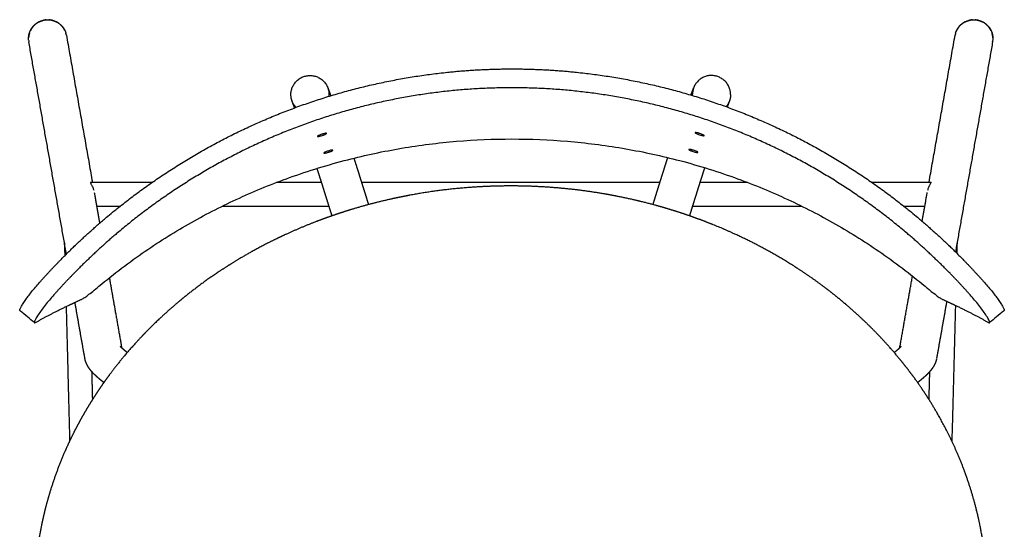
# Model space of a CAD drawing. Header units: millimetres. Extents: x -5760 to -4655, y 0 to 2250.
# Tile 5 of 12: x -5068 to -4655, y 214 to 428. Entities that reach past the tile are written whole.
import ezdxf

# ---------------------------------------------------------------- set-up
doc = ezdxf.new("R2010")
doc.units = ezdxf.units.MM
doc.header["$MEASUREMENT"] = 0
doc.layers.add('Make2D$visible$lines', color=7, linetype='Continuous', true_color=0x000000)

msp = doc.modelspace()

# ---------------------------------------------------------------- linework, layer by layer
at = {"layer": 'Make2D$visible$lines'}
for points, weights, degree, knots in [([(-5064.41, 419.42), (-5064.42, 419.52), (-5064.42, 419.62), (-5064.41, 421.14), (-5063.85, 422.55), (-5063.23, 424.08), (-5062.06, 425.24), (-5060.89, 426.4), (-5059.36, 427), (-5057.95, 427.56), (-5056.44, 427.57)], [1, 0.999914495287, 1, 0.981929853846, 1, 0.979333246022, 1, 0.979861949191, 1, 0.982952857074, 1], 2, [0, 0, 0, 0.203099, 0.203099, 3.204907, 3.204907, 6.454785, 6.454785, 9.702035, 9.702035, 12.698081, 12.698081, 12.698081]), ([(-5056.44, 427.57), (-5054.92, 427.58), (-5053.5, 427.03), (-5051.97, 426.44), (-5050.79, 425.29), (-5049.61, 424.14), (-5048.99, 422.61), (-5048.88, 422.34), (-5048.79, 422.07)], [1, 0.98280702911, 1, 0.979428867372, 1, 0.97888451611, 1, 0.999313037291, 1], 2, [0, 0, 0, 2.996779, 2.996779, 6.246158, 6.246158, 9.498408, 9.498408, 10.075309, 10.075309, 10.075309]), ([(-4675.26, 422.07), (-4675.17, 422.34), (-4675.06, 422.61), (-4674.45, 424.14), (-4673.27, 425.29), (-4672.09, 426.44), (-4670.55, 427.03), (-4669.13, 427.58), (-4667.62, 427.57)], [1, 0.999313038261, 1, 0.978884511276, 1, 0.979428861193, 1, 0.982807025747, 1], 2, [0, 0, 0, 0.5769, 0.5769, 3.82915, 3.82915, 7.07853, 7.07853, 10.075308, 10.075308, 10.075308]), ([(-4667.62, 427.57), (-4666.1, 427.56), (-4664.69, 427), (-4663.16, 426.4), (-4661.99, 425.24), (-4660.82, 424.08), (-4660.2, 422.55), (-4659.64, 421.14), (-4659.64, 419.62), (-4659.64, 419.52), (-4659.64, 419.42)], [1, 0.982952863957, 1, 0.979861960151, 1, 0.979333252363, 1, 0.981929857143, 1, 0.999914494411, 1], 2, [0, 0, 0, 2.996047, 2.996047, 6.243296, 6.243296, 9.493174, 9.493174, 12.494982, 12.494982, 12.698082, 12.698082, 12.698082]), ([(-5059.89, 317.25), (-5057.01, 320.49), (-5054.04, 323.67), (-5051, 326.77), (-5044.85, 333.06), (-5031.93, 345.02), (-5010.88, 361), (-4988.36, 374.83), (-4964.56, 386.36), (-4939.73, 395.47), (-4914.1, 402.06), (-4887.93, 406.04), (-4870.31, 406.93), (-4861.5, 406.93), (-4852.68, 406.93), (-4835.06, 406.04), (-4808.9, 402.06), (-4783.27, 395.47), (-4758.43, 386.36), (-4734.64, 374.83), (-4712.11, 361), (-4691.06, 345.02), (-4678.14, 333.06), (-4671.99, 326.77), (-4668.95, 323.67), (-4665.99, 320.49), (-4663.1, 317.25)], [1, 0.999807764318, 0.999807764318, 1, 1, 1, 1, 1, 1, 1, 1, 1, 1, 1, 1, 1, 1, 1, 1, 1, 1, 1, 1, 1, 0.999807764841, 0.999807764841, 1], 3, [0, 0, 0, 0, 13.031928, 13.031928, 13.031928, 39.410694, 65.799986, 92.200187, 118.609519, 145.032784, 171.462271, 197.896455, 224.332841, 224.332841, 224.332841, 250.769233, 277.203414, 303.632902, 330.056167, 356.465499, 382.865699, 409.254991, 435.633758, 435.633758, 435.633758, 448.665685, 448.665685, 448.665685, 448.665685]), ([(-4952.17, 390.79), (-4954.3, 393.06), (-4954.3, 396.18), (-4954.3, 404.11), (-4946.31, 404.16), (-4938.32, 404.21), (-4938.32, 396.27), (-4938.32, 395.85), (-4938.37, 395.43)], [1, 0.929577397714, 1, 0.707106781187, 1, 0.707106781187, 1, 0.998567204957, 1], 2, [0, 0, 0, 5.930845, 5.930845, 18.497215, 18.497215, 31.063586, 31.063586, 31.907902, 31.907902, 31.907902]), ([(-4669.2, 312.12), (-4671.94, 315.21), (-4674.76, 318.22), (-4677.65, 321.18), (-4683.62, 327.28), (-4696.15, 338.9), (-4716.57, 354.41), (-4738.42, 367.84), (-4761.51, 379.04), (-4785.6, 387.89), (-4810.47, 394.28), (-4835.85, 398.15), (-4861.5, 399.44), (-4887.14, 398.15), (-4912.53, 394.28), (-4937.39, 387.89), (-4961.49, 379.04), (-4984.57, 367.84), (-5006.43, 354.41), (-5026.84, 338.9), (-5039.38, 327.28), (-5045.34, 321.18), (-5048.23, 318.22), (-5051.05, 315.21), (-5053.8, 312.12)], [1, 0.999815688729, 0.999815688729, 1, 1, 1, 1, 1, 1, 1, 1, 1, 1, 1, 1, 1, 1, 1, 1, 1, 1, 1, 0.999815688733, 0.999815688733, 1], 3, [0, 0, 0, 0, 12.38571, 12.38571, 12.38571, 37.988256, 63.59868, 89.217466, 114.843092, 140.480502, 166.122571, 191.768246, 217.415575, 243.062904, 268.70858, 294.350649, 319.988058, 345.613684, 371.232471, 396.842894, 422.445441, 422.445441, 422.445441, 434.83115, 434.83115, 434.83115, 434.83115]), ([(-4927.89, 369.49), (-4927.65, 368.77), (-4927.42, 368.05), (-4926.95, 366.57), (-4926.47, 365.09), (-4925.92, 363.34), (-4925.37, 361.6), (-4924.76, 359.65), (-4924.15, 357.71), (-4923.53, 355.75), (-4922.92, 353.8), (-4922.33, 351.9), (-4921.74, 349.99)], [1, 0.999999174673, 1, 0.999998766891, 1, 0.999999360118, 1, 0.999999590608, 1, 0.999999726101, 1, 0.999999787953, 1], 2, [0, 0, 0, 1.506249, 1.506249, 4.622212, 4.622212, 8.278807, 8.278807, 12.359927, 12.359927, 16.457154, 16.457154, 20.440546, 20.440546, 20.440546]), ([(-4802.31, 349.99), (-4801.72, 351.9), (-4801.13, 353.8), (-4800.52, 355.75), (-4799.91, 357.71), (-4799.3, 359.65), (-4798.68, 361.6), (-4798.13, 363.34), (-4797.58, 365.09), (-4797.11, 366.57), (-4796.63, 368.05), (-4796.36, 368.89), (-4796.09, 369.73)], [1, 0.999999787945, 1, 0.999999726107, 1, 0.999999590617, 1, 0.999999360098, 1, 0.999998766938, 1, 0.99999877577, 1], 2, [0, 0, 0, 3.983417, 3.983417, 8.080609, 8.080609, 12.161756, 12.161756, 15.818335, 15.818335, 18.934317, 18.934317, 20.692631, 20.692631, 20.692631]), ([(-4937.03, 345.29), (-4937.61, 347.16), (-4938.2, 349.03), (-4938.8, 350.98), (-4939.41, 352.92), (-4940.02, 354.85), (-4940.63, 356.79), (-4941.17, 358.51), (-4941.72, 360.24), (-4942.19, 361.7), (-4942.65, 363.16), (-4942.98, 364.18), (-4943.32, 365.21)], [1, 0.99999979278, 1, 0.999999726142, 1, 0.999999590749, 1, 0.999999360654, 1, 0.999998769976, 1, 0.999997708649, 1], 2, [0, 0, 0, 3.916279, 3.916279, 7.989753, 7.989753, 12.041795, 12.041795, 15.661972, 15.661972, 18.72721, 18.72721, 20.880648, 20.880648, 20.880648]), ([(-4780.64, 365.5), (-4780.65, 365.48), (-4780.65, 365.46), (-4780.66, 365.44), (-4780.91, 364.68), (-4781.15, 363.92), (-4781.4, 363.16), (-4781.71, 362.18), (-4782.02, 361.21), (-4782.33, 360.24), (-4782.7, 359.09), (-4783.06, 357.94), (-4783.42, 356.79), (-4783.83, 355.5), (-4784.24, 354.21), (-4784.64, 352.92), (-4785.05, 351.62), (-4785.45, 350.33), (-4785.86, 349.03), (-4786.24, 347.79), (-4786.63, 346.54), (-4787.02, 345.29)], [1, 1, 1, 1, 0.999997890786, 0.999997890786, 1, 0.999999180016, 0.999999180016, 1, 0.999999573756, 0.999999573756, 1, 0.999999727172, 0.999999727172, 1, 0.999999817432, 0.999999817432, 1, 0.999999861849, 0.999999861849, 1], 3, [8.32173, 8.32173, 8.32173, 8.32173, 8.466005, 8.466005, 8.466005, 10.866207, 10.866207, 10.866207, 13.931464, 13.931464, 13.931464, 17.551625, 17.551625, 17.551625, 21.603694, 21.603694, 21.603694, 25.677133, 25.677133, 25.677133, 29.593419, 29.593419, 29.593419, 29.593419]), ([(-4862.03, 357.82), (-4867.68, 357.82), (-4873.33, 357.62), (-4878.97, 357.2), (-4887.44, 356.59), (-4895.86, 355.51), (-4904.2, 353.96), (-4906.98, 353.45), (-4909.75, 352.88), (-4912.51, 352.26), (-4918.02, 351.03), (-4923.49, 349.59), (-4928.9, 347.94), (-4931.35, 347.2), (-4933.78, 346.41), (-4936.2, 345.58), (-4938.62, 344.75), (-4941.03, 343.88), (-4943.42, 342.96), (-4948.2, 341.14), (-4952.91, 339.14), (-4957.54, 336.98), (-4958.49, 336.53), (-4960.38, 335.64), (-4964.12, 333.78), (-4970.61, 330.4), (-4976.03, 327.24), (-4979.57, 325.03), (-4981.19, 324.02), (-4984.42, 321.94), (-4990.74, 317.6), (-5001.35, 309.61), (-5009.8, 301.99), (-5015.06, 296.61), (-5015.75, 295.9), (-5017.13, 294.46), (-5019.84, 291.55), (-5024.45, 286.34), (-5028.17, 281.67), (-5030.54, 278.48), (-5031.95, 276.58), (-5033.32, 274.64), (-5034.66, 272.68), (-5035.99, 270.71), (-5037.28, 268.72), (-5038.53, 266.7), (-5039.78, 264.68), (-5040.98, 262.64), (-5042.14, 260.57), (-5043.3, 258.49), (-5044.41, 256.4), (-5045.48, 254.28), (-5046.82, 251.62), (-5048.08, 248.92), (-5049.27, 246.2), (-5051.64, 240.73), (-5053.7, 235.15), (-5055.44, 229.45), (-5056.31, 226.6), (-5057.09, 223.73), (-5057.79, 220.84), (-5058.49, 217.94), (-5059.11, 215.03), (-5059.64, 212.09), (-5060.17, 209.16), (-5060.61, 206.21), (-5060.96, 203.25), (-5061.32, 200.29), (-5061.58, 197.32), (-5061.76, 194.35), (-5061.94, 191.37), (-5062.03, 188.39), (-5062.03, 185.41), (-5062.03, 179.66), (-5061.7, 173.92), (-5061.04, 168.21), (-5060.38, 162.5), (-5059.4, 156.83), (-5058.1, 151.23), (-5057.45, 148.4), (-5056.71, 145.59), (-5055.9, 142.79), (-5055.08, 140), (-5054.19, 137.24), (-5052.25, 131.75), (-5051.21, 129.04), (-5048.97, 123.68), (-5047.78, 121.03), (-5046.52, 118.41), (-5046.2, 117.74), (-5045.55, 116.41), (-5044.22, 113.78), (-5041.79, 109.21), (-5039.55, 105.39), (-5037.99, 102.87), (-5036.43, 100.36), (-5034.81, 97.9), (-5031.43, 93.05), (-5029.69, 90.67), (-5027.88, 88.33), (-5027, 87.2), (-5025.17, 84.89), (-5021.34, 80.3), (-5014.2, 72.39), (-5007.58, 66.07), (-5002.95, 62.06), (-5000.61, 60.03), (-4998.22, 58.06), (-4995.78, 56.15), (-4993.34, 54.23), (-4988.37, 50.52), (-4978.04, 43.54), (-4964.43, 35.66), (-4947.17, 27.66), (-4935.17, 23.35), (-4929.07, 21.45), (-4925.99, 20.49), (-4922.9, 19.61), (-4916.66, 17.96), (-4913.53, 17.21), (-4907.22, 15.84), (-4904.06, 15.22), (-4900.88, 14.67), (-4894.47, 13.56), (-4888.02, 12.72), (-4881.53, 12.17), (-4875.05, 11.61), (-4868.54, 11.34), (-4862.03, 11.34)], [1, 0.999558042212, 0.999558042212, 1, 0.99898873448, 0.99898873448, 1, 0.999884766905, 0.999884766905, 1, 0.999526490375, 0.999526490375, 1, 0.999899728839, 0.999899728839, 1, 0.999897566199, 0.999897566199, 1, 0.999574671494, 0.999574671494, 1, 1, 1, 1, 1, 1, 1, 1, 1, 1, 1, 1, 1, 1, 1, 1, 1, 1, 1, 0.999852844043, 0.999852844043, 1, 0.999848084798, 0.999848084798, 1, 0.999843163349, 0.999843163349, 1, 0.999838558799, 0.999838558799, 1, 0.999738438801, 0.999738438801, 1, 0.998906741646, 0.998906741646, 1, 0.999716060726, 0.999716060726, 1, 0.999711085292, 0.999711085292, 1, 0.99970655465, 0.99970655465, 1, 0.999704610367, 0.999704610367, 1, 0.999703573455, 0.999703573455, 1, 0.99890676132, 0.99890676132, 1, 0.998933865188, 0.998933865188, 1, 0.999734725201, 0.999734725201, 1, 1, 1, 1, 1, 1, 1, 1, 1, 1, 1, 1, 1, 1, 1, 1, 1, 1, 1, 1, 1, 1, 1, 1, 1, 0.999804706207, 0.999804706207, 1, 1, 1, 1, 1, 1, 1, 1, 1, 1, 1, 1, 1, 1, 1, 0.999384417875, 0.999384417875, 1, 0.999391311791, 0.999391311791, 1], 3, [0, 0, 0, 0, 16.962951, 16.962951, 16.962951, 42.408723, 42.408723, 42.408723, 50.887742, 50.887742, 50.887742, 67.844114, 67.844114, 67.844114, 75.52182, 75.52182, 75.52182, 83.196348, 83.196348, 83.196348, 98.541961, 98.541961, 98.541961, 101.67726, 104.81211, 111.080676, 123.613223, 123.613223, 123.613223, 129.363665, 135.113483, 146.612085, 169.190325, 169.190325, 169.190325, 172.171688, 175.153019, 181.11588, 193.043193, 193.043193, 193.043193, 200.161461, 200.161461, 200.161461, 207.281322, 207.281322, 207.281322, 214.402838, 214.402838, 214.402838, 221.526045, 221.526045, 221.526045, 230.450418, 230.450418, 230.450418, 248.305975, 248.305975, 248.305975, 257.237993, 257.237993, 257.237993, 266.173002, 266.173002, 266.173002, 275.114364, 275.114364, 275.114364, 284.056409, 284.056409, 284.056409, 292.998038, 292.998038, 292.998038, 310.238203, 310.238203, 310.238203, 327.47402, 327.47402, 327.47402, 336.198815, 336.198815, 336.198815, 344.92035, 344.92035, 353.641651, 353.641651, 362.360665, 362.360665, 362.360665, 364.577677, 366.794611, 371.226536, 380.093204, 380.093204, 380.093204, 388.960985, 388.960985, 397.826943, 397.826943, 397.826943, 402.136265, 406.672557, 415.738769, 434.100705, 434.100705, 434.100705, 443.39633, 443.39633, 443.39633, 452.696097, 461.992788, 480.801904, 499.826663, 519.006431, 519.006431, 519.006431, 528.678282, 528.678282, 538.353042, 538.353042, 548.030757, 548.030757, 548.030757, 567.546165, 567.546165, 567.546165, 587.077126, 587.077126, 587.077126, 587.077126]), ([(-4862.03, 11.34), (-4859.1, 11.34), (-4853.4, 11.45), (-4842.03, 12.09), (-4822.38, 14.3), (-4805.76, 18.1), (-4794.98, 21.45), (-4793.44, 21.93), (-4790.37, 22.92), (-4784.33, 25.02), (-4773.95, 29.02), (-4765.31, 33.03), (-4759.68, 35.95), (-4756.87, 37.42), (-4754.09, 38.94), (-4751.35, 40.54), (-4745.98, 43.65), (-4740.76, 47.01), (-4735.7, 50.6), (-4733.17, 52.4), (-4730.69, 54.25), (-4728.25, 56.17), (-4725.81, 58.09), (-4723.41, 60.06), (-4721.07, 62.09), (-4718.78, 64.07), (-4716.54, 66.11), (-4714.36, 68.19), (-4712.17, 70.28), (-4710.03, 72.42), (-4707.95, 74.62), (-4705.87, 76.81), (-4703.84, 79.06), (-4701.87, 81.35), (-4701.13, 82.21), (-4699.67, 83.95), (-4696.83, 87.45), (-4692.09, 93.65), (-4688.35, 99.19), (-4686.01, 102.96), (-4682.9, 107.99), (-4680.04, 113.18), (-4677.48, 118.51), (-4677.01, 119.49), (-4676.09, 121.46), (-4674.32, 125.43), (-4671.45, 132.48), (-4669.36, 138.67), (-4668.14, 142.84), (-4667.33, 145.62), (-4666.6, 148.43), (-4665.95, 151.25), (-4665.3, 154.05), (-4664.73, 156.87), (-4664.24, 159.7), (-4663.75, 162.53), (-4663.34, 165.37), (-4663.01, 168.22), (-4662.68, 171.08), (-4662.44, 173.94), (-4662.27, 176.81), (-4662.17, 178.53), (-4662.03, 182.11), (-4662, 189.28), (-4662.45, 198.3), (-4663.76, 208.96), (-4665.13, 215.99), (-4665.94, 219.47), (-4667.25, 225.11), (-4668.87, 230.66), (-4670.81, 236.11), (-4671.29, 237.47), (-4672.29, 240.18), (-4674.45, 245.53), (-4678.65, 254.84), (-4682.9, 262.52), (-4686.02, 267.51), (-4687.58, 270), (-4689.21, 272.44), (-4692.58, 277.26), (-4694.33, 279.61), (-4696.14, 281.93), (-4697.02, 283.05), (-4698.86, 285.35), (-4702.7, 289.89), (-4709.86, 297.74), (-4716.5, 303.99), (-4721.14, 307.95), (-4723.48, 309.95), (-4725.88, 311.9), (-4728.31, 313.78), (-4730.14, 315.2), (-4733.85, 317.96), (-4741.47, 323.22), (-4755.46, 331.84), (-4768.2, 337.98), (-4776.99, 341.53), (-4779.92, 342.71), (-4782.88, 343.83), (-4785.87, 344.89), (-4788.9, 345.96), (-4791.95, 346.97), (-4795.03, 347.9), (-4798.11, 348.84), (-4801.2, 349.72), (-4807.44, 351.33), (-4810.57, 352.07), (-4816.87, 353.41), (-4820.04, 354.02), (-4823.22, 354.56), (-4829.62, 355.65), (-4836.07, 356.46), (-4842.54, 357), (-4849.02, 357.55), (-4855.52, 357.82), (-4862.03, 357.82)], [1, 1, 1, 1, 1, 1, 1, 1, 1, 1, 1, 1, 1, 0.999823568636, 0.999823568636, 1, 0.999288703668, 0.999288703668, 1, 0.999812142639, 0.999812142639, 1, 0.999804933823, 0.999804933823, 1, 0.999806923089, 0.999806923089, 1, 0.999799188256, 0.999799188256, 1, 0.999790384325, 0.999790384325, 1, 1, 1, 1, 1, 1, 1, 1, 1, 1, 1, 1, 1, 1, 1, 1, 0.999736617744, 0.999736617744, 1, 0.999735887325, 0.999735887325, 1, 0.999730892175, 0.999730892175, 1, 0.999728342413, 0.999728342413, 1, 1, 1, 1, 1, 1, 1, 1, 0.998938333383, 0.998938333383, 1, 1, 1, 1, 1, 1, 1, 1, 1, 1, 1, 1, 1, 1, 1, 1, 1, 1, 0.99980327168, 0.99980327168, 1, 1, 1, 1, 1, 1, 1, 0.999841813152, 0.999841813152, 1, 0.999840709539, 0.999840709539, 1, 1, 1, 1, 1, 1, 1, 1, 0.99940737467, 0.99940737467, 1, 0.999415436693, 0.999415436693, 1], 3, [0, 0, 0, 0, 8.786574, 17.086691, 34.177317, 68.063836, 68.063836, 68.063836, 72.898882, 77.73305, 87.245138, 106.271325, 106.271325, 106.271325, 115.785005, 115.785005, 115.785005, 134.395583, 134.395583, 134.395583, 143.702942, 143.702942, 143.702942, 153.006765, 153.006765, 153.006765, 162.082178, 162.082178, 162.082178, 171.153592, 171.153592, 171.153592, 180.229589, 180.229589, 180.229589, 183.631818, 187.036283, 193.74258, 207.053823, 207.053823, 207.053823, 224.819524, 224.819524, 224.819524, 228.080601, 231.342267, 237.863125, 250.906237, 250.906237, 250.906237, 259.60136, 259.60136, 259.60136, 268.219617, 268.219617, 268.219617, 276.83571, 276.83571, 276.83571, 285.451215, 285.451215, 285.451215, 290.617129, 296.211605, 306.956899, 317.692806, 328.421007, 328.421007, 328.421007, 345.762456, 345.762456, 345.762456, 350.095415, 354.42536, 363.081394, 380.723617, 380.723617, 380.723617, 389.581461, 389.581461, 398.438067, 398.438067, 398.438067, 402.731176, 407.250925, 416.284383, 434.584944, 434.584944, 434.584944, 443.830044, 443.830044, 443.830044, 450.767821, 457.707284, 471.593329, 500.033071, 500.033071, 500.033071, 509.526496, 509.526496, 509.526496, 519.173688, 519.173688, 519.173688, 528.841606, 528.841606, 538.512542, 538.512542, 548.186521, 548.186521, 548.186521, 567.673978, 567.673978, 567.673978, 587.1806, 587.1806, 587.1806, 587.1806]), ([(-5061.45, 300.58), (-5056.51, 303.35), (-5051.15, 306.1), (-5045.34, 308.81), (-5044.32, 309.28), (-5043.29, 309.75), (-5042.26, 310.22)], [1, 1, 1, 1, 0.999986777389, 0.999986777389, 1], 3, [-339.732583, -339.732583, -339.732583, -339.732583, -270.938151, -270.938151, -270.938151, -267.55013, -267.55013, -267.55013, -267.55013]), ([(-4680.73, 310.22), (-4679.7, 309.75), (-4678.67, 309.28), (-4677.65, 308.81), (-4671.84, 306.1), (-4666.48, 303.35), (-4661.55, 300.58)], [1, 0.999986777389, 0.999986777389, 1, 1, 1, 1], 3, [0, 0, 0, 0, 3.388021, 3.388021, 3.388021, 72.182448, 72.182448, 72.182448, 72.182448]), ([(-5025.92, 290.56), (-5025.93, 290.56), (-5025.91, 290.53), (-5025.8, 290.41), (-5025.68, 290.29), (-5025.52, 290.13), (-5025.44, 290.05), (-5025.35, 289.96), (-5025.26, 289.88), (-5024.93, 289.57), (-5024.48, 289.18), (-5023.96, 288.76), (-5023.63, 288.49), (-5023.3, 288.23), (-5022.97, 287.97)], [1, 1, 1, 1, 1, 1, 0.999943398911, 0.999943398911, 1, 1, 1, 1, 0.99993475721, 0.99993475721, 1], 3, [6.046768, 6.046768, 6.046768, 6.046768, 7.394007, 7.394007, 9.52206, 9.52206, 9.52206, 9.892121, 9.892121, 9.892121, 13.452958, 13.452958, 13.452958, 14.722658, 14.722658, 14.722658, 14.722658]), ([(-4701.09, 287.97), (-4700.75, 288.23), (-4700.42, 288.49), (-4700.09, 288.76), (-4699.57, 289.18), (-4699.13, 289.57), (-4698.8, 289.88), (-4698.71, 289.96), (-4698.62, 290.05), (-4698.53, 290.13), (-4698.37, 290.29), (-4698.25, 290.41), (-4698.15, 290.53), (-4698.13, 290.56), (-4698.13, 290.56)], [1, 0.999934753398, 0.999934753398, 1, 1, 1, 1, 0.999943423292, 0.999943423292, 1, 1, 1, 1, 1, 1], 3, [0, 0, 0, 0, 1.269739, 1.269739, 1.269739, 4.830827, 4.830827, 4.830827, 5.200807, 5.200807, 5.200807, 7.328852, 7.328852, 8.541373, 8.541373, 8.541373, 8.541373]), ([(-5032.81, 275.35), (-5033.24, 275.68), (-5033.67, 276.03), (-5034.09, 276.37), (-5034.85, 276.99), (-5035.54, 277.59), (-5036.18, 278.19), (-5036.37, 278.37), (-5036.56, 278.55), (-5036.75, 278.73), (-5037.13, 279.1), (-5037.49, 279.48), (-5038.19, 280.27), (-5038.54, 280.7), (-5038.87, 281.15), (-5039, 281.34), (-5039.25, 281.7), (-5039.68, 282.41), (-5040.3, 283.62), (-5040.65, 284.73), (-5040.78, 285.48)], [1, 0.999939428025, 0.999939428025, 1, 1, 1, 1, 0.999942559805, 0.999942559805, 1, 1, 1, 1, 1, 1, 1, 1, 1, 1, 1, 1], 3, [0, 0, 0, 0, 1.644585, 1.644585, 1.644585, 5.806144, 5.806144, 5.806144, 6.595774, 6.595774, 6.595774, 9.202231, 9.202231, 11.895313, 11.895313, 11.895313, 12.59245, 13.214993, 14.375285, 16.670932, 16.670932, 16.670932, 16.670932]), ([(-4683.28, 285.44), (-4683.31, 285.26), (-4683.39, 284.89), (-4683.59, 284.16), (-4683.93, 283.27), (-4684.48, 282.2), (-4684.93, 281.51), (-4685.19, 281.15), (-4685.51, 280.7), (-4685.87, 280.27), (-4686.57, 279.48), (-4686.93, 279.1), (-4687.3, 278.73), (-4687.49, 278.55), (-4687.68, 278.37), (-4687.87, 278.19), (-4688.52, 277.59), (-4689.2, 276.99), (-4689.96, 276.37), (-4690.38, 276.03), (-4690.81, 275.68), (-4691.25, 275.35)], [1, 1, 1, 1, 1, 1, 1, 1, 1, 1, 1, 1, 1, 0.999942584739, 0.999942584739, 1, 1, 1, 1, 0.999939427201, 0.999939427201, 1], 3, [0, 0, 0, 0, 0.563202, 1.128776, 2.255257, 3.415567, 4.735289, 4.735289, 4.735289, 7.428388, 7.428388, 10.034827, 10.034827, 10.034827, 10.824285, 10.824285, 10.824285, 14.98614, 14.98614, 14.98614, 16.630731, 16.630731, 16.630731, 16.630731])]:
    msp.add_rational_spline(points, weights, degree=degree, knots=knots, dxfattribs=at)
for points, weights in [([(-5062.63, 424.57), (-5062.1, 425.21), (-5061.47, 425.72)], [1, 0.994694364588, 1]), ([(-5059.92, 426.7), (-5060.75, 426.3), (-5061.47, 425.72)], [1, 0.993569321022, 1]), ([(-5059.92, 426.7), (-5059.2, 427.05), (-5058.43, 427.25)], [1, 0.995151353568, 1]), ([(-5056.98, 427.49), (-5057.72, 427.44), (-5058.43, 427.25)], [1, 0.995921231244, 1]), ([(-5056.98, 427.49), (-5056.7, 427.51), (-5056.42, 427.52)], [1, 0.999386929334, 1]), ([(-5056.42, 427.52), (-5056.14, 427.52), (-5055.85, 427.5)], [1, 0.999385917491, 1]), ([(-5054.4, 427.27), (-5055.12, 427.45), (-5055.85, 427.5)], [1, 0.995890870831, 1]), ([(-5054.4, 427.27), (-5053.59, 427.07), (-5052.84, 426.7)], [1, 0.994514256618, 1]), ([(-5052.82, 426.7), (-5052.83, 426.7), (-5052.84, 426.7)], [0.875655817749, 0.875777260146, 0.875899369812]), ([(-5051.45, 425.84), (-5052.06, 426.31), (-5052.75, 426.66)], [1, 0.995345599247, 1]), ([(-5051.45, 425.84), (-5050.76, 425.31), (-5050.21, 424.65)], [1, 0.993879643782, 1]), ([(-4673.84, 424.65), (-4673.29, 425.31), (-4672.6, 425.84)], [1, 0.993879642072, 1]), ([(-4671.31, 426.66), (-4672, 426.31), (-4672.6, 425.84)], [1, 0.995345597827, 1]), ([(-4671.22, 426.7), (-4671.22, 426.7), (-4671.23, 426.7)], [0.875899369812, 0.875777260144, 0.875655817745]), ([(-4671.22, 426.7), (-4670.46, 427.07), (-4669.65, 427.27)], [1, 0.994514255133, 1]), ([(-4668.2, 427.5), (-4668.93, 427.45), (-4669.65, 427.27)], [1, 0.995890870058, 1]), ([(-4668.2, 427.5), (-4667.92, 427.52), (-4667.64, 427.52)], [1, 0.999385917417, 1]), ([(-4667.64, 427.52), (-4667.35, 427.51), (-4667.07, 427.49)], [1, 0.999386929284, 1]), ([(-4665.62, 427.25), (-4666.34, 427.44), (-4667.07, 427.49)], [1, 0.99592123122, 1]), ([(-4665.62, 427.25), (-4664.85, 427.05), (-4664.13, 426.7)], [1, 0.995151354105, 1]), ([(-4662.59, 425.72), (-4663.3, 426.3), (-4664.13, 426.7)], [1, 0.993569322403, 1]), ([(-4662.59, 425.72), (-4661.95, 425.21), (-4661.43, 424.57)], [1, 0.994694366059, 1]), ([(-5064.13, 421.68), (-5064.33, 420.98), (-5064.39, 420.25)], [1, 0.995647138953, 1]), ([(-5064.1, 421.77), (-5064.11, 421.74), (-5064.12, 421.71)], [0.910759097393, 0.911680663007, 0.912617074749]), ([(-5064.08, 421.86), (-5064.09, 421.83), (-5064.1, 421.8)], [0.90793456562, 0.908872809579, 0.909827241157]), ([(-5064.08, 421.86), (-5063.91, 422.43), (-5063.65, 422.96)], [1, 0.99709842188, 1]), ([(-5063.61, 423.04), (-5063.63, 423), (-5063.65, 422.96)], [0.877722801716, 0.878551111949, 0.879407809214]), ([(-5062.63, 424.57), (-5063.2, 423.87), (-5063.61, 423.05)], [1, 0.993467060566, 1]), ([(-5049.23, 423.14), (-5049.63, 423.95), (-5050.21, 424.65)], [1, 0.993324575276, 1]), ([(-5049.19, 423.05), (-5049.21, 423.09), (-5049.22, 423.13)], [0.879407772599, 0.878551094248, 0.877722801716]), ([(-5049.19, 423.05), (-5048.93, 422.52), (-5048.76, 421.95)], [1, 0.997051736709, 1]), ([(-5048.74, 421.89), (-5048.75, 421.92), (-5048.76, 421.95)], [0.909827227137, 0.908872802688, 0.90793456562]), ([(-5048.71, 421.8), (-5048.72, 421.83), (-5048.73, 421.86)], [0.912617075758, 0.911680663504, 0.910759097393]), ([(-5048.55, 421.08), (-5048.61, 421.43), (-5048.7, 421.77)], [1, 0.998953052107, 1]), ([(-4675.35, 421.77), (-4675.44, 421.43), (-4675.51, 421.08)], [1, 0.998953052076, 1]), ([(-4675.32, 421.86), (-4675.33, 421.83), (-4675.34, 421.8)], [0.910759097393, 0.911680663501, 0.912617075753]), ([(-4675.3, 421.95), (-4675.3, 421.92), (-4675.31, 421.89)], [0.90793456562, 0.908872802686, 0.909827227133]), ([(-4675.3, 421.95), (-4675.12, 422.52), (-4674.87, 423.05)], [1, 0.997051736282, 1]), ([(-4674.83, 423.13), (-4674.85, 423.09), (-4674.87, 423.05)], [0.877722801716, 0.878551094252, 0.879407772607]), ([(-4673.84, 424.65), (-4674.42, 423.95), (-4674.82, 423.14)], [1, 0.993324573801, 1]), ([(-4660.45, 423.05), (-4660.85, 423.87), (-4661.43, 424.57)], [1, 0.993467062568, 1]), ([(-4660.4, 422.96), (-4660.42, 423), (-4660.44, 423.04)], [0.879407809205, 0.878551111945, 0.877722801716]), ([(-4660.4, 422.96), (-4660.15, 422.43), (-4659.98, 421.86)], [1, 0.99709842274, 1]), ([(-4659.96, 421.8), (-4659.97, 421.83), (-4659.98, 421.86)], [0.909827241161, 0.908872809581, 0.90793456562]), ([(-4659.93, 421.71), (-4659.94, 421.74), (-4659.95, 421.77)], [0.912617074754, 0.91168066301, 0.910759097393]), ([(-4659.67, 420.25), (-4659.73, 420.98), (-4659.92, 421.68)], [1, 0.995647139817, 1]), ([(-5064.39, 418.99), (-5064.43, 419.48), (-5064.4, 419.97)], [1, 0.99793022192, 1]), ([(-5064.4, 420.13), (-5064.4, 420.1), (-5064.4, 420.07)], [0.973828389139, 0.975346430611, 0.976883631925]), ([(-5064.4, 420.04), (-5064.4, 420.01), (-5064.4, 419.97)], [0.978011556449, 0.979648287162, 0.981306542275]), ([(-5064.39, 420.22), (-5064.39, 420.19), (-5064.39, 420.16)], [0.969716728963, 0.971128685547, 0.972557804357]), ([(-5064.39, 418.99), (-5064.39, 418.97), (-5064.39, 418.96)], [0.969716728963, 0.969020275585, 0.968327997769]), ([(-5064.38, 418.9), (-5064.38, 418.88), (-5064.38, 418.86)], [0.96567657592, 0.964931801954, 0.96419197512]), ([(-5064.37, 418.81), (-5064.37, 418.79), (-5064.37, 418.77)], [0.961707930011, 0.960925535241, 0.96014880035]), ([(-5064.36, 418.72), (-5064.36, 418.7), (-5064.36, 418.68)], [0.957810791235, 0.957000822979, 0.956197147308]), ([(-5064.35, 418.63), (-5064.33, 418.44), (-5064.3, 418.26)], [1, 0.999704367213, 1]), ([(-4659.76, 418.26), (-4659.73, 418.44), (-4659.7, 418.63)], [1, 0.999704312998, 1]), ([(-4659.69, 418.68), (-4659.69, 418.7), (-4659.69, 418.72)], [0.956197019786, 0.957000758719, 0.957810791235]), ([(-4659.68, 418.77), (-4659.68, 418.79), (-4659.68, 418.81)], [0.960148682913, 0.960925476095, 0.961707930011]), ([(-4659.67, 418.96), (-4659.67, 418.97), (-4659.66, 418.99)], [0.968327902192, 0.969020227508, 0.969716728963]), ([(-4659.67, 418.86), (-4659.67, 418.88), (-4659.67, 418.9)], [0.964191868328, 0.964931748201, 0.96567657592]), ([(-4659.66, 420.16), (-4659.66, 420.19), (-4659.66, 420.22)], [0.972557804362, 0.97112868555, 0.969716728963]), ([(-4659.65, 420.07), (-4659.66, 420.1), (-4659.66, 420.13)], [0.976883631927, 0.975346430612, 0.973828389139]), ([(-4659.65, 419.97), (-4659.62, 419.48), (-4659.66, 418.99)], [1, 0.997930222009, 1]), ([(-4659.65, 419.97), (-4659.65, 420.01), (-4659.65, 420.04)], [0.981306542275, 0.979648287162, 0.978011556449]), ([(-4777.74, 404.16), (-4785.73, 404.21), (-4785.73, 396.27)], [1, 0.707107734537, 1]), ([(-4769.75, 396.18), (-4769.75, 404.11), (-4777.74, 404.16)], [1, 0.707107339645, 0.999998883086]), ([(-4785.72, 395.76), (-4785.73, 396.02), (-4785.73, 396.27)], [1, 0.999470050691, 1]), ([(-4769.75, 396.18), (-4769.75, 393.28), (-4771.62, 391.08)], [1, 0.938457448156, 1])]:
    msp.add_rational_spline(points, weights, degree=2, dxfattribs=at)
for points, degree in [([(-5052.82, 426.7), (-5052.8, 426.69), (-5052.77, 426.67), (-5052.75, 426.66)], 3), ([(-4671.31, 426.66), (-4671.28, 426.67), (-4671.26, 426.69), (-4671.23, 426.7)], 3), ([(-5064.13, 421.68), (-5064.13, 421.69), (-5064.12, 421.7), (-5064.12, 421.71)], 3), ([(-5064.1, 421.77), (-5064.1, 421.78), (-5064.1, 421.79), (-5064.1, 421.8)], 3), ([(-5063.61, 423.04), (-5063.61, 423.05), (-5063.61, 423.05), (-5063.61, 423.05)], 3), ([(-5049.23, 423.14), (-5049.23, 423.14), (-5049.23, 423.13), (-5049.22, 423.13)], 3), ([(-5048.79, 422.04), (-5048.78, 422.02), (-5048.77, 422), (-5048.77, 421.98)], 3), ([(-5048.74, 421.89), (-5048.74, 421.88), (-5048.73, 421.87), (-5048.73, 421.86)], 3), ([(-5048.71, 421.8), (-5048.71, 421.79), (-5048.71, 421.78), (-5048.7, 421.77)], 3), ([(-4675.35, 421.77), (-4675.35, 421.78), (-4675.34, 421.79), (-4675.34, 421.8)], 3), ([(-4675.32, 421.86), (-4675.32, 421.87), (-4675.32, 421.88), (-4675.31, 421.89)], 3), ([(-4675.29, 421.98), (-4675.28, 422), (-4675.27, 422.02), (-4675.27, 422.04)], 3), ([(-4674.83, 423.13), (-4674.83, 423.13), (-4674.82, 423.14), (-4674.82, 423.14)], 3), ([(-4660.45, 423.05), (-4660.45, 423.05), (-4660.44, 423.05), (-4660.44, 423.04)], 3), ([(-4659.96, 421.8), (-4659.95, 421.79), (-4659.95, 421.78), (-4659.95, 421.77)], 3), ([(-4659.93, 421.71), (-4659.93, 421.7), (-4659.93, 421.69), (-4659.92, 421.68)], 3), ([(-5064.41, 419.25), (-5064.41, 419.28), (-5064.41, 419.3), (-5064.41, 419.33)], 3), ([(-5064.4, 420.13), (-5064.39, 420.14), (-5064.39, 420.15), (-5064.39, 420.16)], 3), ([(-5064.4, 420.04), (-5064.4, 420.05), (-5064.4, 420.06), (-5064.4, 420.07)], 3), ([(-5064.39, 420.22), (-5064.39, 420.23), (-5064.39, 420.24), (-5064.39, 420.25)], 3), ([(-5048.53, 329.26), (-5056.41, 373.76), (-5064.3, 418.26)], 2), ([(-5048.54, 421.05), (-5043.08, 390.22), (-5037.62, 359.39)], 2), ([(-4686.43, 359.39), (-4680.97, 390.22), (-4675.51, 421.05)], 2), ([(-4659.76, 418.26), (-4667.56, 374.21), (-4675.36, 330.15)], 2), ([(-4659.67, 420.25), (-4659.67, 420.24), (-4659.66, 420.23), (-4659.66, 420.22)], 3), ([(-4659.66, 420.16), (-4659.66, 420.15), (-4659.66, 420.14), (-4659.66, 420.13)], 3), ([(-4659.65, 420.07), (-4659.65, 420.06), (-4659.65, 420.05), (-4659.65, 420.04)], 3), ([(-4659.64, 419.33), (-4659.64, 419.3), (-4659.65, 419.28), (-4659.65, 419.25)], 3), ([(-4938.78, 398.92), (-4938.17, 397.3), (-4937.56, 395.68)], 2), ([(-4786.38, 395.96), (-4785.83, 397.44), (-4785.28, 398.92)], 2), ([(-4952.74, 390.58), (-4953.26, 391.97), (-4953.78, 393.35)], 2), ([(-4770.28, 393.35), (-4770.73, 392.14), (-4771.19, 390.92)], 2), ([(-5038.44, 359.39), (-5025.44, 359.39), (-5012.44, 359.39)], 2), ([(-4960.14, 359.39), (-4950.8, 359.39), (-4941.45, 359.39)], 2), ([(-4924.68, 359.39), (-4862.03, 359.39), (-4799.38, 359.39)], 2), ([(-4782.6, 359.39), (-4772.73, 359.39), (-4762.85, 359.39)], 2), ([(-4710.55, 359.39), (-4698.08, 359.39), (-4685.61, 359.39)], 2), ([(-5036.86, 355.1), (-5035.72, 348.65), (-5034.58, 342.2)], 2), ([(-4689.34, 342.99), (-4688.26, 349.05), (-4687.19, 355.1)], 2), ([(-5035.85, 349.39), (-5030.87, 349.39), (-5025.89, 349.39)], 2), ([(-4983.04, 349.39), (-4960.68, 349.39), (-4938.31, 349.39)], 2), ([(-4785.74, 349.39), (-4762.85, 349.39), (-4739.95, 349.39)], 2), ([(-4697.1, 349.39), (-4692.65, 349.39), (-4688.2, 349.39)], 2), ([(-5049.36, 333.92), (-5049.29, 331.25), (-5049.22, 328.58)], 2), ([(-4674.7, 333.92), (-4674.75, 331.76), (-4674.81, 329.61)], 2), ([(-5030.52, 319.29), (-5027.92, 304.61), (-5025.32, 289.94)], 2), ([(-4698.73, 289.94), (-4696.07, 304.98), (-4693.4, 320.03)], 2), ([(-5048.65, 307.24), (-5047.91, 279.03), (-5047.17, 250.82)], 2), ([(-5040.8, 285.58), (-5042.87, 297.29), (-5044.94, 308.99)], 2), ([(-4679.03, 309.44), (-4681.14, 297.51), (-4683.26, 285.58)], 2), ([(-4675.38, 307.74), (-4676.13, 279.28), (-4676.88, 250.82)], 2), ([(-5037.93, 279.98), (-5037.78, 274.07), (-5037.62, 268.15)], 2), ([(-4686.43, 268.15), (-4686.28, 274.07), (-4686.12, 279.98)], 2)]:
    msp.add_open_spline(points, degree=degree, dxfattribs=at)
for points, knots in [([(-4780.82, 378.95), (-4780.83, 378.92), (-4780.89, 378.9), (-4781.02, 378.89), (-4781.2, 378.91), (-4781.56, 378.97), (-4782.11, 379.09), (-4782.8, 379.3), (-4783.49, 379.54), (-4784.01, 379.75), (-4784.33, 379.91), (-4784.5, 380.01), (-4784.6, 380.09), (-4784.64, 380.17), (-4784.55, 380.23), (-4784.43, 380.22), (-4784.24, 380.22), (-4783.99, 380.17), (-4783.69, 380.12), (-4783.36, 380.04), (-4783.01, 379.94), (-4782.52, 379.79), (-4781.95, 379.59), (-4781.43, 379.37), (-4781.11, 379.21), (-4780.95, 379.11), (-4780.85, 379.03), (-4780.81, 378.97), (-4780.82, 378.95)], [0, 0, 0, 0, 0.068154, 0.192405, 0.381794, 0.634726, 1.28609, 2.051773, 2.817514, 3.469058, 3.722135, 3.911711, 4.036207, 4.104661, 4.17347, 4.298486, 4.488504, 4.741907, 5.048542, 5.393747, 5.767456, 6.159515, 6.925371, 7.577434, 7.830973, 8.021116, 8.146205, 8.214909, 8.214909, 8.214909, 8.214909]), ([(-5034.86, 315.75), (-5028.63, 320.94), (-5016.06, 330.46), (-4996.29, 342.76), (-4976, 353.09), (-4954.12, 362), (-4931.32, 368.99), (-4907.85, 373.97), (-4884.78, 376.88), (-4861.5, 377.85), (-4838.21, 376.88), (-4815.14, 373.97), (-4791.67, 368.99), (-4768.88, 362), (-4746.99, 353.09), (-4726.7, 342.76), (-4706.94, 330.46), (-4694.36, 320.94), (-4688.14, 315.75)], [0, 0, 0, 0, 24.313602, 47.256303, 69.780537, 92.555376, 118.08035, 141.232033, 164.473445, 187.776677, 211.07991, 234.321321, 257.473005, 282.997979, 305.772818, 328.297052, 351.239753, 375.553355, 375.553355, 375.553355, 375.553355]), ([(-4943.14, 378.63), (-4943.14, 378.66), (-4943.11, 378.72), (-4943.01, 378.8), (-4942.85, 378.9), (-4942.52, 379.06), (-4942.01, 379.28), (-4941.32, 379.53), (-4940.62, 379.73), (-4940.08, 379.86), (-4939.72, 379.92), (-4939.53, 379.93), (-4939.4, 379.92), (-4939.32, 379.88), (-4939.36, 379.78), (-4939.46, 379.72), (-4939.62, 379.61), (-4939.85, 379.51), (-4940.12, 379.38), (-4940.44, 379.25), (-4940.79, 379.12), (-4941.27, 378.96), (-4941.85, 378.79), (-4942.39, 378.66), (-4942.75, 378.6), (-4942.94, 378.58), (-4943.06, 378.59), (-4943.13, 378.61), (-4943.14, 378.63)], [0, 0, 0, 0, 0.068762, 0.194009, 0.384321, 0.638018, 1.290312, 2.05626, 2.821945, 3.473557, 3.726794, 3.916622, 4.041433, 4.11008, 4.17859, 4.303237, 4.492973, 4.746197, 5.052752, 5.397958, 5.771704, 6.163781, 6.92939, 7.58054, 7.833318, 8.022527, 8.146582, 8.214577, 8.214577, 8.214577, 8.214577]), ([(-4940.5, 371.62), (-4940.51, 371.64), (-4940.47, 371.7), (-4940.37, 371.78), (-4940.21, 371.88), (-4939.89, 372.04), (-4939.37, 372.26), (-4938.68, 372.49), (-4937.98, 372.69), (-4937.44, 372.81), (-4937.08, 372.87), (-4936.89, 372.88), (-4936.76, 372.87), (-4936.67, 372.83), (-4936.71, 372.73), (-4936.82, 372.67), (-4936.98, 372.56), (-4937.2, 372.46), (-4937.48, 372.33), (-4937.8, 372.21), (-4938.15, 372.08), (-4938.63, 371.93), (-4939.21, 371.76), (-4939.75, 371.64), (-4940.12, 371.58), (-4940.3, 371.56), (-4940.43, 371.57), (-4940.49, 371.6), (-4940.5, 371.62)], [0, 0, 0, 0, 0.068605, 0.193427, 0.383285, 0.63656, 1.288239, 2.05395, 2.819878, 3.472138, 3.725841, 3.916202, 4.041583, 4.110677, 4.179035, 4.303274, 4.492582, 4.745415, 5.051641, 5.3966, 5.770192, 6.162213, 6.928038, 7.579799, 7.833011, 8.022723, 8.147325, 8.21576, 8.21576, 8.21576, 8.21576]), ([(-4783.45, 371.92), (-4783.46, 371.9), (-4783.52, 371.87), (-4783.65, 371.87), (-4783.84, 371.88), (-4784.2, 371.93), (-4784.75, 372.06), (-4785.45, 372.26), (-4786.14, 372.49), (-4786.65, 372.69), (-4786.98, 372.85), (-4787.15, 372.95), (-4787.25, 373.02), (-4787.29, 373.11), (-4787.2, 373.17), (-4787.08, 373.16), (-4786.88, 373.16), (-4786.64, 373.12), (-4786.34, 373.07), (-4786.01, 372.99), (-4785.65, 372.89), (-4785.16, 372.75), (-4784.59, 372.56), (-4784.07, 372.34), (-4783.74, 372.18), (-4783.58, 372.08), (-4783.48, 372), (-4783.45, 371.95), (-4783.45, 371.92)], [0, 0, 0, 0, 0.068597, 0.193405, 0.383309, 0.636691, 1.288692, 2.054608, 2.820153, 3.471144, 3.723843, 3.913004, 4.037098, 4.105403, 4.174662, 4.300257, 4.490822, 4.744705, 5.051727, 5.397219, 5.771112, 6.163246, 6.928881, 7.580352, 7.833483, 8.023182, 8.147853, 8.216403, 8.216403, 8.216403, 8.216403]), ([(-5038.44, 359.39), (-5038.46, 359.39), (-5038.47, 359.39), (-5038.48, 359.37), (-5038.48, 359.34), (-5038.47, 359.28), (-5038.44, 359.19), (-5038.38, 359.05), (-5038.31, 358.9), (-5038.16, 358.62), (-5038, 358.3), (-5037.74, 357.78), (-5037.41, 357.05), (-5037.18, 356.41), (-5037.07, 356.02)], [0, 0, 0, 0, 0.012807, 0.029296, 0.051677, 0.115104, 0.208205, 0.332694, 0.576446, 0.706703, 1.280737, 1.664681, 2.446873, 3.69196, 3.69196, 3.69196, 3.69196]), ([(-4686.98, 356.02), (-4686.92, 356.25), (-4686.77, 356.7), (-4686.51, 357.35), (-4686.27, 357.86), (-4686.05, 358.32), (-4685.88, 358.63), (-4685.73, 358.93), (-4685.65, 359.1), (-4685.59, 359.25), (-4685.58, 359.32), (-4685.57, 359.36), (-4685.58, 359.38), (-4685.59, 359.39), (-4685.61, 359.39), (-4685.61, 359.39)], [0, 0, 0, 0, 0.720643, 1.433494, 2.076396, 2.419181, 2.973899, 3.128182, 3.427341, 3.537683, 3.611825, 3.639069, 3.658507, 3.67363, 3.69196, 3.69196, 3.69196, 3.69196]), ([(-5068.08, 305.54), (-5068.1, 305.55), (-5068.13, 305.6), (-5068.14, 305.69), (-5068.13, 305.82), (-5068.08, 306.04), (-5067.94, 306.39), (-5067.7, 306.89), (-5067.36, 307.49), (-5066.76, 308.48), (-5065.84, 309.84), (-5064.56, 311.59), (-5062.6, 314.11), (-5061.01, 316), (-5059.89, 317.25)], [0, 0, 0, 0, 0.071233, 0.162294, 0.281893, 0.439228, 0.845636, 1.402138, 2.109495, 2.913545, 4.870823, 7.05037, 9.421671, 14.447184, 14.447184, 14.447184, 14.447184]), ([(-5042.26, 310.22), (-5042.1, 310.29), (-5041.73, 310.49), (-5041.13, 310.87), (-5040.39, 311.37), (-5039.15, 312.28), (-5037.28, 313.74), (-5035.73, 315.02), (-5034.86, 315.75)], [0, 0, 0, 0, 0.543168, 1.256222, 2.137419, 3.205132, 5.864786, 9.262066, 9.262066, 9.262066, 9.262066]), ([(-4688.14, 315.75), (-4687.68, 315.37), (-4686.81, 314.65), (-4685.24, 313.38), (-4683.84, 312.28), (-4682.6, 311.37), (-4681.87, 310.87), (-4681.26, 310.49), (-4680.89, 310.29), (-4680.73, 310.22)], [0, 0, 0, 0, 1.77358, 3.39728, 6.056934, 7.124647, 8.005844, 8.718898, 9.262066, 9.262066, 9.262066, 9.262066]), ([(-4663.1, 317.25), (-4662.54, 316.62), (-4661.45, 315.36), (-4659.88, 313.45), (-4658.43, 311.59), (-4657.16, 309.84), (-4656.24, 308.48), (-4655.63, 307.49), (-4655.29, 306.89), (-4655.05, 306.39), (-4654.91, 306.04), (-4654.86, 305.82), (-4654.85, 305.69), (-4654.87, 305.6), (-4654.9, 305.55), (-4654.92, 305.54)], [0, 0, 0, 0, 2.518537, 5.025512, 7.396813, 9.57636, 11.533639, 12.337688, 13.045046, 13.601548, 14.007955, 14.16529, 14.284889, 14.37595, 14.447184, 14.447184, 14.447184, 14.447184]), ([(-5053.8, 312.12), (-5054.43, 311.41), (-5055.67, 309.98), (-5057.42, 307.83), (-5059, 305.75), (-5060.16, 304.11), (-5060.93, 302.91), (-5061.37, 302.16), (-5061.66, 301.61), (-5061.83, 301.24), (-5061.92, 301.01), (-5061.98, 300.82), (-5062, 300.67), (-5062, 300.55), (-5061.96, 300.48), (-5061.91, 300.45), (-5061.84, 300.43), (-5061.75, 300.45), (-5061.61, 300.5), (-5061.5, 300.55), (-5061.45, 300.58)], [0, 0, 0, 0, 2.851623, 5.685787, 8.318309, 10.680536, 11.71955, 12.592762, 13.288042, 13.579437, 13.82179, 14.016425, 14.177268, 14.285063, 14.372459, 14.41366, 14.457805, 14.565838, 14.707865, 14.904077, 14.904077, 14.904077, 14.904077]), ([(-4661.55, 300.58), (-4661.5, 300.55), (-4661.41, 300.51), (-4661.29, 300.46), (-4661.19, 300.44), (-4661.1, 300.44), (-4661.03, 300.48), (-4661, 300.55), (-4660.99, 300.65), (-4661.01, 300.79), (-4661.06, 300.98), (-4661.16, 301.25), (-4661.3, 301.56), (-4661.57, 302.07), (-4662, 302.8), (-4662.81, 304.07), (-4664, 305.75), (-4665.58, 307.83), (-4667.33, 309.98), (-4668.57, 311.41), (-4669.2, 312.12)], [0, 0, 0, 0, 0.169106, 0.294207, 0.396423, 0.476027, 0.545201, 0.619013, 0.715608, 0.827728, 1.043594, 1.324639, 1.674052, 2.059967, 3.049505, 4.223541, 6.585767, 9.218289, 12.052454, 14.904077, 14.904077, 14.904077, 14.904077]), ([(-5061.95, 300.48), (-5061.95, 300.48), (-5061.96, 300.48), (-5061.96, 300.49), (-5063.92, 302.1), (-5065.87, 303.71), (-5067.83, 305.33), (-5067.91, 305.4), (-5067.99, 305.47), (-5068.08, 305.54)], [0.354817, 0.354817, 0.354817, 0.354817, 0.372923, 0.372923, 0.372923, 8.013205, 8.013205, 8.013205, 8.343923, 8.343923, 8.343923, 8.343923]), ([(-4654.92, 305.54), (-4655, 305.47), (-4655.08, 305.4), (-4655.17, 305.33), (-4657.12, 303.71), (-4659.08, 302.1), (-4661.03, 300.49), (-4661.04, 300.48), (-4661.04, 300.48), (-4661.05, 300.48)], [0.029055, 0.029055, 0.029055, 0.029055, 0.359774, 0.359774, 0.359774, 8.000055, 8.000055, 8.000055, 8.018162, 8.018162, 8.018162, 8.018162])]:
    msp.add_open_spline(points, degree=3, knots=knots, dxfattribs=at)

doc.saveas('drawing.dxf')
